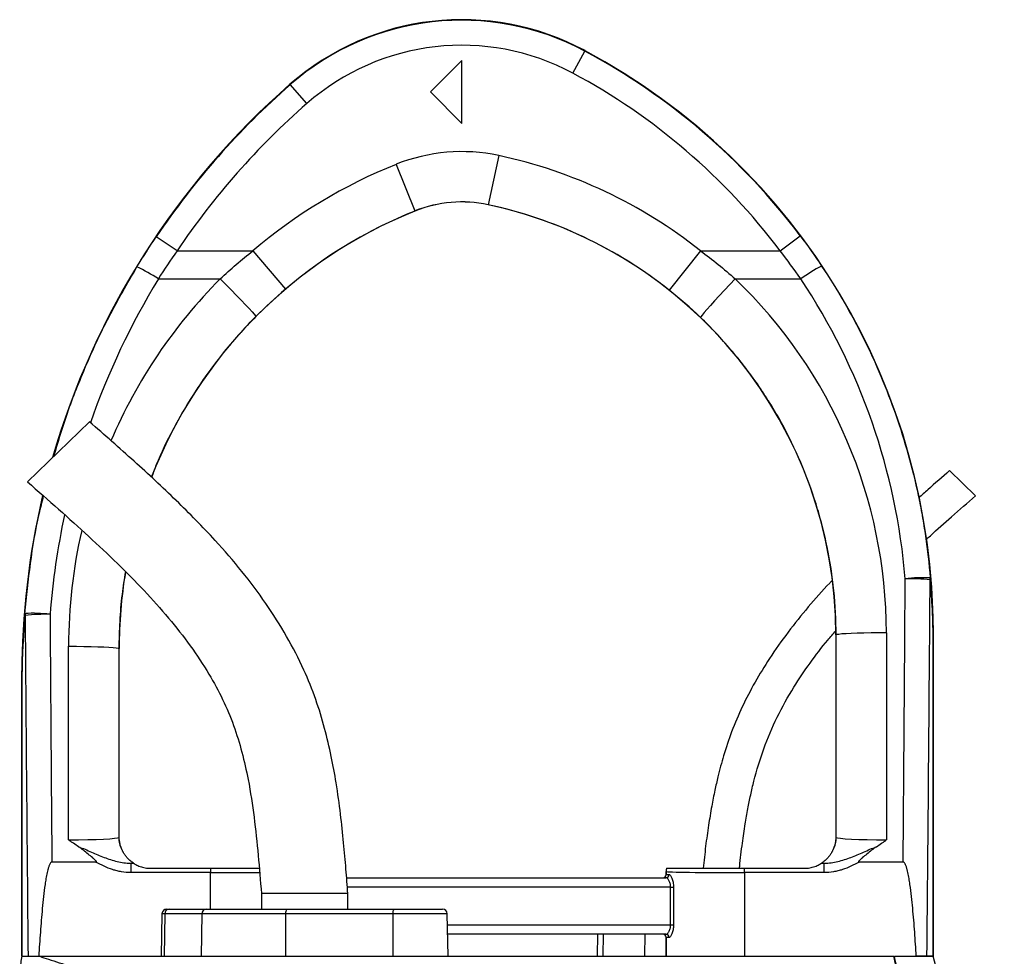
# Model space of a CAD drawing. Header units: millimetres. Extents: x 4080 to 7675, y 754 to 11989.
# Tile 6 of 6: x 5174 to 6740, y 10499 to 11989. Entities that reach past the tile are written whole.
import ezdxf

# ---------------------------------------------------------------- set-up
doc = ezdxf.new("R2010")
doc.units = ezdxf.units.MM
doc.header["$LTSCALE"] = 5

msp = doc.modelspace()

# ---------------------------------------------------------------- linework, layer by layer
at = {"color": 7, "linetype": 'Continuous', "lineweight": 25}
for p, q in [((6053.9, 11904.3), (6072.8, 11939.5)), ((6072.8, 11939.5), (6073.2, 11940.2)), ((5877.1, 11924.4), (5827.1, 11874.4)), ((5877.1, 11824.4), (5877.1, 11924.4)), ((5604.3, 11886.1), (5603.8, 11886.7)), ((5630.6, 11856), (5604.3, 11886.1)), ((5827.1, 11874.4), (5877.1, 11824.4)), ((5935.9, 11773.2), (5919.1, 11695)), ((5772.7, 11759.3), (5802.5, 11685.1)), ((5802.5, 11685.1), (5802.6, 11685)), ((5919.1, 11695), (5919.1, 11694.9)), ((5424.2, 11621.8), (5391, 11644.1)), ((6383.4, 11621.8), (6415.4, 11645.8)), ((5424.2, 11621.8), (5544.8, 11621.8)), ((5544.8, 11621.8), (5596.6, 11560.8)), ((6256.8, 11621.8), (6207.1, 11559.1)), ((6256.8, 11621.8), (6383.4, 11621.8)), ((5394.4, 11577.1), (5492.7, 11577.1)), ((6312.1, 11577.1), (6416.4, 11577.1)), ((5284.9, 11349.8), (5186.2, 11254.1)), ((6694.3, 11232), (6653, 11272)), ((6552.6, 11014.1), (6552.9, 10684.8)), ((6626.8, 11014.7), (6627.1, 11014.7)), ((6626.8, 10499.4), (6626.8, 11014.7)), ((6626.8, 11014.7), (6626.8, 10499.4)), ((6627.1, 10499.4), (6627.1, 11014.7)), ((6472.6, 11010.6), (6472.1, 11010.6)), ((6472.1, 11010.6), (6472.1, 10689.4)), ((6472.9, 10688.6), (6472.6, 11010.6)), ((5251.3, 10684.8), (5251.6, 10992.6)), ((5331.6, 10989), (5331.3, 10688.6)), ((5331.6, 10989), (5332.1, 10989)), ((5332.1, 10689.4), (5332.1, 10989)), ((5177.4, 10946.1), (5177.1, 10946.1)), ((5177.1, 10946.1), (5177.1, 10499.4)), ((5177.4, 10946.1), (5177.4, 10499.4)), ((5177.4, 10499.4), (5177.4, 10946.1)), ((5331.3, 10688.6), (5332.1, 10689.4)), ((6472.1, 10689.4), (6472.9, 10688.6)), ((5295.1, 10649.4), (5225, 10649.4)), ((5350.4, 10647.5), (5350.4, 10632.5)), ((5350.4, 10647.5), (5354.9, 10647.5)), ((5382.1, 10639.4), (5477.1, 10639.4)), ((5477.1, 10639.4), (5477.1, 10632.5)), ((6327.1, 10632.5), (6327.1, 10639.4)), ((6327.1, 10639.4), (6422.1, 10639.4)), ((6449.4, 10647.5), (6453.8, 10647.5)), ((6453.8, 10632.5), (6453.8, 10647.5)), ((6579.2, 10649.4), (6509.1, 10649.4)), ((5477.1, 10632.5), (5350.4, 10632.5)), ((5693.9, 10624.4), (6201.9, 10624.4)), ((6202.1, 10629.4), (6202.1, 10634.4)), ((6202.1, 10634.4), (6202.1, 10634.4)), ((6202.1, 10634.4), (6202.1, 10629.4)), ((6202.1, 10629.4), (6206.7, 10629.4)), ((6202.1, 10629.4), (6202.1, 10629.4)), ((6327.1, 10632.5), (6327.1, 10499.4)), ((6453.8, 10632.5), (6327.1, 10632.5)), ((6209.3, 10609.4), (6213.9, 10609.4)), ((6209.3, 10549.4), (6209.3, 10609.4)), ((6213.9, 10609.4), (6213.9, 10549.4)), ((5558.4, 10599.4), (5558.4, 10574.4)), ((5627.1, 10599.4), (5558.4, 10599.4)), ((5695.9, 10599.4), (5627.1, 10599.4)), ((5695.9, 10574.4), (5695.9, 10599.4)), ((5407.6, 10574.4), (5411.6, 10574.4)), ((5411.6, 10574.4), (5470.8, 10574.4)), ((5470.8, 10574.4), (5598.2, 10574.4)), ((5598.2, 10574.4), (5768.8, 10574.4)), ((5768.8, 10574.4), (5846.6, 10574.4)), ((5400.1, 10567), (5398.9, 10499.4)), ((5404.5, 10567), (5403.4, 10499.4)), ((5463.8, 10567), (5404.5, 10567)), ((5463.8, 10567), (5462.7, 10499.4)), ((5596.9, 10567), (5463.8, 10567)), ((5596.9, 10567), (5596.7, 10499.4)), ((5767.5, 10567), (5596.9, 10567)), ((5767.5, 10567), (5767.3, 10499.4)), ((5855.3, 10499.4), (5854.1, 10567)), ((6209.3, 10549.4), (6213.9, 10549.4)), ((6201.9, 10534.4), (5854.7, 10534.4)), ((6092.8, 10534.4), (6092.2, 10499.4)), ((6202.1, 10499.4), (6202.1, 10529.4)), ((6206.7, 10529.4), (6202.1, 10529.4)), ((6202.1, 10529.4), (6202.1, 10529.4)), ((6202.1, 10529.4), (6202.1, 10499.4)), ((5187, 10499.4), (5187, 10499.4)), ((5204.2, 10499.4), (5204.7, 10499.4)), ((5239.7, 10499.4), (5239.7, 10499.4)), ((5847.4, 10499.4), (6018.2, 10499.4)), ((6565.7, 10499.4), (6582.2, 10499.4)), ((6626.8, 10499.4), (6617.1, 10499.4)), ((6626.8, 10499.4), (6626.8, 10499.4))]:
    msp.add_line(p, q, dxfattribs=at)
at = {"color": 8, "linetype": 'Continuous', "lineweight": 25}
for p, q in [((5477.1, 10574.4), (5477.1, 10632.5)), ((6209.3, 10609.4), (5695.1, 10609.4)), ((5404.5, 10567), (5400.1, 10567)), ((5854.1, 10567), (5767.5, 10567)), ((5854.4, 10549.4), (6209.3, 10549.4)), ((6101.8, 10534.4), (6101.3, 10499.4)), ((6168.4, 10534.4), (6167.9, 10499.4))]:
    msp.add_line(p, q, dxfattribs=at)
at = {"color": 7, "linetype": 'Continuous', "lineweight": 25, "flags": 128}
for points in [[(5492.7, 11577.1), (5501.6, 11568.1), (5510.4, 11559.4), (5518.7, 11550.9), (5526.3, 11543), (5533.1, 11535.9), (5538.9, 11529.8), (5543.5, 11524.7), (5546.9, 11520.9), (5548.9, 11518.3), (5549.5, 11517.2)], [(6312.1, 11577.1), (6303.4, 11567.9), (6294.9, 11558.9), (6286.8, 11550.3), (6279.3, 11542.2), (6272.7, 11534.9), (6267, 11528.6), (6262.5, 11523.4), (6259.3, 11519.5), (6257.3, 11516.9), (6256.8, 11515.8)], [(6552.6, 11014.1), (6540.2, 11014.1), (6528.2, 11013.9), (6516.7, 11013.7), (6506.1, 11013.4), (6496.6, 11013.1), (6488.4, 11012.6), (6481.8, 11012.2), (6476.9, 11011.6), (6473.8, 11011.1), (6472.6, 11010.6)], [(5251.6, 10992.6), (5264, 10992.6), (5276, 10992.4), (5287.5, 10992.2), (5298.1, 10991.9), (5307.7, 10991.5), (5315.8, 10991.1), (5322.4, 10990.6), (5327.3, 10990.1), (5330.4, 10989.6), (5331.6, 10989)]]:
    msp.add_lwpolyline(points, dxfattribs=at)
at = {"color": 7, "linetype": 'Continuous', "lineweight": 25}
for centre, radius, start, end in [((5877.1, 11574.4), 415, 61.8071, 131.1995), ((5877.1, 11574.4), 414.2, 61.8071, 131.1995), ((5877.1, 11574.4), 374.3, 61.8071, 131.1995), ((5577.1, 11014.7), 1049.2, 36.9744, 61.8071), ((5577.1, 11014.7), 1050, 0, 61.8071), ((5577.1, 11014.7), 1009.3, 36.9744, 61.8071), ((6427.1, 10946.1), 1250, 131.1995, 163.8966), ((6427.1, 10946.1), 1249.2, 131.1995, 146.0329), ((6427.1, 10946.1), 1209.3, 131.1995, 146.0329), ((5877.1, 11499.4), 280.1, 77.8776, 111.8839), ((5772.1, 11010.6), 780.1, 51.5862, 77.8776), ((6082.1, 10989), 830.1, 111.8839, 130.3355), ((6082.1, 10989), 750, 111.8839, 158.7279), ((6082.1, 10989), 750.1, 111.8839, 130.3355), ((5877.1, 11499.4), 200.1, 77.8776, 111.8839), ((5877.1, 11499.4), 200, 77.8776, 111.8839), ((5772.1, 11010.6), 700.1, 51.5862, 77.8776), ((5772.1, 11010.6), 700, 0, 77.8776), ((5248.5, 11355.2), 265.6, 56.6663, 65.1068), ((6575, 11356), 272.1, 117.4438, 125.6689), ((6427.1, 10946.1), 1250, 166.7597, 180), ((6082.1, 10989), 750, 170.6701, 180), ((6611.3, 10867.6), 234.1, 87.3006, 97.0726), ((6588.7, 10797.6), 302.5, 83.6579, 91.1725), ((6609.8, 11100.8), 12.6, 347.9974, 3.1347), ((5194.1, 10811), 234.1, 83.1389, 92.9133), ((5193.4, 11044.3), 11.2, 177.2524, 193.6085), ((5216.1, 10737.9), 305.6, 88.8712, 96.3025), ((5371.3, 10688.6), 40, 180.0185, 209.1258), ((6432.9, 10688.6), 40, 330.8742, 359.9815), ((5382.1, 10689.4), 50, 236.7363, 236.9813), ((6217.1, 10634.4), 15, 160.3646, 179.9821), ((6422.1, 10689.4), 50, 303.0187, 303.2637), ((6197.1, 10629.4), 5, 270.0044, 0.0044), ((6201.8, 10629.3), 4.91, 271.0978, 1.0573), ((5407.6, 10566.9), 7.5, 90, 179), ((5411.8, 10567.1), 7.28, 91.7955, 180.7675), ((5471, 10567.1), 7.28, 91.7955, 180.7675), ((5608.5, 10568.8), 11.7, 151.2671, 188.6909), ((5779, 10568.8), 11.7, 151.2671, 188.6909), ((5846.6, 10566.9), 7.5, 1, 90), ((6197.1, 10529.4), 5, 359.9956, 89.9956), ((6201.8, 10529.5), 4.91, 358.9427, 88.9022)]:
    msp.add_arc(centre, radius, start, end, dxfattribs=at)
at = {"color": 8, "linetype": 'Continuous', "lineweight": 25}
for centre, major_axis, ratio, start_param, end_param in [((6427.1, 10948.9), (0, 1208.7), 1, 1.024276, 1.233998), ((6082.1, 10992), (0, 830.5), 1, 0.789084, 1.165564), ((6427.1, 10948.9), (0, 1208.7), 1, 1.36019, 1.492437), ((6082.1, 10992), (0, 830.5), 1, 1.346222, 1.570015), ((5477.1, 10634.4), (125, 0), 0.01536, 4.712389, 5.395497)]:
    msp.add_ellipse(centre, major_axis=major_axis, ratio=ratio, start_param=start_param, end_param=end_param, dxfattribs=at)
at = {"color": 7, "linetype": 'Continuous', "lineweight": 25}
for centre, major_axis, ratio, start_param, end_param in [((5772.1, 11013.5), (0, 780.5), 1, 4.71317, 5.519111), ((5577.1, 11017.3), (0, 1008.8), 1, 4.794455, 5.3006), ((6127.1, 12550.3), (0, 10282.4), 0.044737, 4.52645, 4.570871), ((6127.1, 12548.5), (0, 10282.4), 0.048627, 4.511762, 4.570871), ((5677.1, 12550.3), (0, 10282.4), 0.044737, 1.71787, 1.756735), ((5677.1, 12548.5), (0, 10282.4), 0.048627, 1.71787, 1.771423), ((5251.3, 10688.7), (80, 0), 0.048575, 4.712297, 6.265657), ((5372.1, 10689.4), (28.3, 28.3), 0.999695, 2.356347, 2.357638), ((6432.1, 10689.4), (28.3, -28.3), 0.999695, 0.783955, 0.785246), ((6552.9, 10688.7), (80, 0), 0.048575, 3.15912, 4.712481), ((5251.3, 10648.7), (120, 0), 0.017486, 5.683962, 5.749965), ((6217.1, 10634.4), (-10.6, 10.6), 0.999695, 0.445606, 0.785246), ((6552.9, 10648.7), (120, 0), 0.017486, 3.674813, 3.740816), ((6197.1, 10629.4), (-5, 0), 0.999848, 1.570796, 3.141593), ((6327.1, 10634.4), (125, 0), 0.01536, 3.159046, 4.712389), ((6197.1, 10529.4), (5, 0), 0.999848, 0, 1.570796)]:
    msp.add_ellipse(centre, major_axis=major_axis, ratio=ratio, start_param=start_param, end_param=end_param, dxfattribs=at)
for points in [[(5360.3, 11596.1), (5370.2, 11612.3), (5380.4, 11628.3), (5391, 11644.1)], [(6415.4, 11645.8), (6427.2, 11630), (6438.7, 11613.9), (6449.6, 11597.5)], [(5424.2, 11621.8), (5413.9, 11607.1), (5404, 11592.2), (5394.4, 11577.1)], [(5492.7, 11577.1), (5509.4, 11592.7), (5526.8, 11607.6), (5544.8, 11621.8)], [(6256.8, 11621.8), (6275.9, 11607.7), (6294.4, 11592.8), (6312.1, 11577.1)], [(6416.4, 11577.1), (6405.8, 11592.3), (6394.8, 11607.2), (6383.4, 11621.8)], [(5596.6, 11560.8), (5580.3, 11546.9), (5564.6, 11532.4), (5549.5, 11517.2)], [(6256.8, 11515.8), (6240.9, 11531), (6224.3, 11545.4), (6207.1, 11559.1)], [(6626.8, 11014.7), (6626.8, 11014.7), (6626.8, 11014.7), (6626.8, 11014.7)], [(5177.4, 10946.1), (5177.4, 10946.1), (5177.4, 10946.1), (5177.4, 10946.1)]]:
    msp.add_open_spline(points, degree=3, dxfattribs=at)
at = {"color": 8, "linetype": 'Continuous', "lineweight": 25}
for points, knots in [([(5228.2, 11294.8), (5234.6, 11316.3), (5248.8, 11363.7), (5278, 11438), (5314.7, 11517.6), (5345.1, 11569.9), (5360.3, 11596.1)], [0, 0, 0, 0, 0.203588, 0.450612, 0.724582, 1, 1, 1, 1]), ([(5549.5, 11517.2), (5540.2, 11507.6), (5521.7, 11488.3), (5495.8, 11457.5), (5471.4, 11425.4), (5444.6, 11385.7), (5417.2, 11337.9), (5395.5, 11294.1), (5386, 11267.8), (5383.5, 11261.1)], [0, 0, 0, 0, 0.130259, 0.260517, 0.392288, 0.52406, 0.727177, 0.930295, 1, 1, 1, 1]), ([(5182.2, 11044.9), (5184.8, 11071.4), (5190.1, 11124.5), (5200.6, 11186.8), (5209.5, 11222.2), (5211.8, 11231.6)], [0, 0, 0, 0, 0.4225457, 0.8459621, 1, 1, 1, 1]), ([(5341.9, 11111.4), (5340, 11099.4), (5335.9, 11073.1), (5332.4, 11032.2), (5331.8, 11003.4), (5331.6, 10989)], [0, 0, 0, 0, 0.297725, 0.648862, 1, 1, 1, 1])]:
    msp.add_open_spline(points, degree=3, knots=knots, dxfattribs=at)
at = {"color": 7, "linetype": 'Continuous', "lineweight": 25}
for points, knots in [([(6449.6, 11597.5), (6462, 11579), (6473.7, 11560.1), (6490.4, 11531.3), (6495.8, 11521.6), (6506.3, 11502), (6511.4, 11492.2), (6536, 11442.7), (6553, 11402.2), (6581.9, 11319.2), (6593.8, 11276.7), (6605.4, 11222.4), (6607.5, 11211.5), (6611.4, 11189.6), (6613.2, 11178.7), (6618, 11145.7), (6620.5, 11123.7), (6622.4, 11101.5)], [0, 0, 0, 0, 0.125, 0.125, 0.1875, 0.1875, 0.25, 0.25, 0.5, 0.5, 0.75, 0.75, 0.8125, 0.8125, 0.875, 0.875, 1, 1, 1, 1]), ([(6472.6, 11010.6), (6472.6, 11034.2), (6471.4, 11057.8), (6466.6, 11104.6), (6463, 11127.8), (6455.9, 11162.5), (6453.2, 11174.1), (6447.3, 11196.9), (6444.1, 11208.2), (6433.6, 11241.8), (6425.5, 11263.7), (6407.1, 11306.6), (6396.9, 11327.6), (6379.9, 11358.5), (6374, 11368.6), (6364.6, 11383.7), (6361.4, 11388.7), (6355, 11398.6), (6351.7, 11403.5), (6334.9, 11427.8), (6320.5, 11446.4), (6290, 11482.2), (6273.9, 11499.4), (6256.8, 11515.8)], [0, 0, 0, 0, 0.125, 0.125, 0.25, 0.25, 0.3125, 0.3125, 0.375, 0.375, 0.5, 0.5, 0.625, 0.625, 0.6875, 0.6875, 0.71875, 0.71875, 0.75, 0.75, 0.875, 0.875, 1, 1, 1, 1]), ([(5695.9, 10599.4), (5694.9, 10612.2), (5692.8, 10639.1), (5689.2, 10681.1), (5684.3, 10726.9), (5677.9, 10772.8), (5669.6, 10818.4), (5659.2, 10862.8), (5645.2, 10908.9), (5625.4, 10958.1), (5598.9, 11009.2), (5565.7, 11061.6), (5527.5, 11112.5), (5480, 11167.4), (5422.6, 11225.6), (5355.3, 11287.9), (5308.7, 11328.9), (5284.9, 11349.8)], [0, 0, 0, 0, 0.0434065, 0.0906307, 0.1421505, 0.1986645, 0.2468937, 0.2982406, 0.3523997, 0.4091373, 0.4765072, 0.5464017, 0.6179326, 0.6909262, 0.7907119, 0.893453, 1, 1, 1, 1]), ([(6653, 11272), (6641.5, 11261.9), (6625.2, 11247.6), (6608.9, 11233.1), (6604.2, 11228.8)], [0, 0, 0, 0, 0.704693, 1, 1, 1, 1]), ([(5186.2, 11254.1), (5202.7, 11239.6), (5235.4, 11211), (5283.3, 11168), (5328.9, 11125.1), (5371.6, 11082), (5410.6, 11038.5), (5445.3, 10994.3), (5474.2, 10951), (5497.2, 10908.5), (5514.7, 10866.9), (5527.8, 10824.1), (5538.8, 10775.4), (5547.1, 10720.5), (5553.4, 10660.1), (5556.7, 10619.6), (5558.4, 10599.4)], [0, 0, 0, 0, 0.084022, 0.1662, 0.246111, 0.323427, 0.397904, 0.469469, 0.538288, 0.596654, 0.653835, 0.710577, 0.767575, 0.844652, 0.922573, 1, 1, 1, 1]), ([(6616, 11162.5), (6618.1, 11164.5), (6631.5, 11176.6), (6657.6, 11199.8), (6681.6, 11220.8), (6694.3, 11232)], [0, 0, 0, 0, 0.084457, 0.517235, 1, 1, 1, 1]), ([(6466, 11096.9), (6464.8, 11095.7), (6451.8, 11082.2), (6428, 11055.3), (6395.8, 11015.3), (6367.5, 10975.3), (6343.1, 10935.6), (6322.9, 10896.8), (6306.2, 10857.7), (6295.6, 10825.9), (6288.8, 10801.8), (6284.1, 10783.6), (6279.3, 10762.3), (6274.3, 10736.7), (6269.4, 10707), (6264.8, 10674.1), (6262.4, 10651.1), (6261.1, 10639.4)], [0, 0, 0, 0, 0.010076, 0.109631, 0.209802, 0.310362, 0.396343, 0.482254, 0.56603, 0.644661, 0.678211, 0.712476, 0.75473, 0.805653, 0.865005, 0.931171, 1, 1, 1, 1]), ([(6626.8, 11014.7), (6626.8, 11015.8), (6626.8, 11016.8), (6626.8, 11018.9), (6626.8, 11019.9), (6626.7, 11022.9), (6626.7, 11024.7), (6626.6, 11028.4), (6626.6, 11030.2), (6626.5, 11033.8), (6626.4, 11035.6), (6626.2, 11040.8), (6626.1, 11044.2), (6625.8, 11051.1), (6625.6, 11054.5), (6625, 11064.6), (6624.5, 11071.4), (6623.4, 11084.8), (6622.8, 11091.5), (6622.1, 11098.2)], [0, 0, 0, 0, 0.03125, 0.03125, 0.0625, 0.0625, 0.125, 0.125, 0.1875, 0.1875, 0.25, 0.25, 0.375, 0.375, 0.5, 0.5, 0.75, 0.75, 1, 1, 1, 1]), ([(6622.4, 11101.5), (6623, 11094.5), (6623.6, 11087.5), (6624.7, 11073.4), (6625.1, 11066.4), (6625.7, 11055.8), (6625.8, 11052.2), (6626.1, 11045.1), (6626.3, 11041.5), (6626.5, 11036.1), (6626.5, 11034.3), (6626.6, 11030.6), (6626.7, 11028.7), (6626.7, 11024.9), (6626.8, 11023), (6626.8, 11019.9), (6626.8, 11018.9), (6626.8, 11016.8), (6626.8, 11015.8), (6626.8, 11014.7)], [0, 0, 0, 0, 0.25, 0.25, 0.5, 0.5, 0.625, 0.625, 0.75, 0.75, 0.8125, 0.8125, 0.875, 0.875, 0.9375, 0.9375, 0.96875, 0.96875, 1, 1, 1, 1]), ([(5177.4, 10946.1), (5177.4, 10948.5), (5177.4, 10950.8), (5177.5, 10955.3), (5177.5, 10957.5), (5177.6, 10961.8), (5177.6, 10963.9), (5177.7, 10968.1), (5177.8, 10970.2), (5178, 10976.4), (5178.1, 10980.4), (5178.4, 10988.6), (5178.6, 10992.6), (5179.2, 11004.7), (5179.7, 11012.8), (5180.8, 11028.8), (5181.5, 11036.8), (5182.2, 11044.9)], [0, 0, 0, 0, 0.0625, 0.0625, 0.125, 0.125, 0.1875, 0.1875, 0.25, 0.25, 0.375, 0.375, 0.5, 0.5, 0.75, 0.75, 1, 1, 1, 1]), ([(5182.5, 11041.7), (5181.8, 11034), (5181.1, 11026.3), (5179.9, 11010.8), (5179.4, 11003.1), (5178.7, 10991.4), (5178.5, 10987.5), (5178.2, 10979.6), (5178, 10975.7), (5177.8, 10969.7), (5177.8, 10967.7), (5177.7, 10963.7), (5177.6, 10961.6), (5177.5, 10957.4), (5177.5, 10955.2), (5177.5, 10951.9), (5177.4, 10950.8), (5177.4, 10948.5), (5177.4, 10947.3), (5177.4, 10946.1)], [0, 0, 0, 0, 0.25, 0.25, 0.5, 0.5, 0.625, 0.625, 0.75, 0.75, 0.8125, 0.8125, 0.875, 0.875, 0.9375, 0.9375, 0.96875, 0.96875, 1, 1, 1, 1]), ([(6318.9, 10639.4), (6319, 10640.5), (6320.2, 10653.9), (6323.1, 10677.4), (6327.5, 10708), (6332, 10733.5), (6336.6, 10756.2), (6344.1, 10788.2), (6356.6, 10830.1), (6378, 10880.3), (6403.4, 10925.6), (6430.9, 10966.2), (6453.4, 10995.9), (6467.7, 11012.4), (6471.9, 11017.3)], [0, 0, 0, 0, 0.007676, 0.097132, 0.171296, 0.230494, 0.284154, 0.33851, 0.468129, 0.599456, 0.73129, 0.842311, 0.953297, 1, 1, 1, 1]), ([(5267.5, 10673.6), (5264.8, 10675.4), (5262.1, 10677.3), (5258, 10680.1), (5256.7, 10681), (5254, 10682.9), (5252.7, 10683.8), (5251.3, 10684.8)], [0, 0, 0, 0, 0.5, 0.5, 0.75, 0.75, 1, 1, 1, 1]), ([(5336.4, 10669.2), (5336, 10670.1), (5335.5, 10671.2), (5334.7, 10673.4), (5334.3, 10674.6), (5333.7, 10676.7), (5333.6, 10677.4), (5333.2, 10679), (5333, 10679.9), (5332.7, 10681.8), (5332.5, 10682.9), (5332.3, 10684.9), (5332.2, 10685.6), (5332.2, 10686.8), (5332.2, 10687.3), (5332.1, 10688.3), (5332.1, 10688.8), (5332.1, 10689.3)], [0, 0, 0, 0, 0.25, 0.25, 0.5, 0.5, 0.625, 0.625, 0.75, 0.75, 0.875, 0.875, 0.9375, 0.9375, 0.96875, 0.96875, 1, 1, 1, 1]), ([(6472.1, 10689.3), (6472.1, 10688.8), (6472.1, 10688.3), (6472.1, 10687.3), (6472, 10686.9), (6472, 10685.6), (6471.9, 10684.9), (6471.8, 10683.6), (6471.7, 10683), (6471.5, 10681.9), (6471.5, 10681.4), (6471.2, 10679.9), (6471, 10679.1), (6470.7, 10677.5), (6470.5, 10676.7), (6469.9, 10674.7), (6469.5, 10673.4), (6468.7, 10671.2), (6468.3, 10670.1), (6467.8, 10669.2)], [0, 0, 0, 0, 0.03125, 0.03125, 0.0625, 0.0625, 0.125, 0.125, 0.1875, 0.1875, 0.25, 0.25, 0.375, 0.375, 0.5, 0.5, 0.75, 0.75, 1, 1, 1, 1]), ([(6536.7, 10673.6), (6539.4, 10675.4), (6542.1, 10677.3), (6546.2, 10680.1), (6547.5, 10681), (6550.2, 10682.9), (6551.6, 10683.8), (6552.9, 10684.8)], [0, 0, 0, 0, 0.5, 0.5, 0.75, 0.75, 1, 1, 1, 1]), ([(5267.5, 10673.6), (5271, 10672.4), (5274.4, 10671), (5281.2, 10668.2), (5284.6, 10666.7), (5294.6, 10662.3), (5301.3, 10659.4), (5311.4, 10655.5), (5314.9, 10654.3), (5321.8, 10652.1), (5325.3, 10651.1), (5335.9, 10648.5), (5343.1, 10647.5), (5350.4, 10647.5)], [0, 0, 0, 0, 0.125, 0.125, 0.25, 0.25, 0.5, 0.5, 0.625, 0.625, 0.75, 0.75, 1, 1, 1, 1]), ([(5295.1, 10649.4), (5295.3, 10649.4), (5295.6, 10649.4), (5295.8, 10649.6), (5295.9, 10649.7), (5295.9, 10649.9), (5295.9, 10650), (5295.8, 10650.2), (5295.7, 10650.4), (5295.5, 10650.8), (5295.4, 10650.9), (5294.8, 10651.7), (5294.2, 10652.2), (5292.4, 10653.9), (5291.2, 10654.9), (5287.6, 10658), (5285.1, 10660), (5280.2, 10664.1), (5277.8, 10666.1), (5272.8, 10670), (5270.2, 10671.9), (5267.5, 10673.6)], [0, 0, 0, 0, 0.015625, 0.015625, 0.023437, 0.023437, 0.03125, 0.03125, 0.046875, 0.046875, 0.0625, 0.0625, 0.125, 0.125, 0.25, 0.25, 0.5, 0.5, 0.75, 0.75, 1, 1, 1, 1]), ([(5354.7, 10647.6), (5354.5, 10647.7), (5353.9, 10648.1), (5352, 10649.5), (5351.3, 10650), (5349.6, 10651.4), (5348.6, 10652.2), (5346.6, 10654.2), (5345.5, 10655.3), (5343.3, 10657.9), (5342.2, 10659.3), (5340.1, 10662.3), (5339.1, 10663.9), (5337.8, 10666.2), (5337.4, 10666.9), (5336.8, 10668.3), (5336.5, 10668.8), (5336.4, 10669.2)], [0, 0, 0, 0, 0.25, 0.25, 0.375, 0.375, 0.5, 0.5, 0.625, 0.625, 0.75, 0.75, 0.875, 0.875, 0.9375, 0.9375, 1, 1, 1, 1]), ([(6467.8, 10669.2), (6467.7, 10668.8), (6467.4, 10668.3), (6466.8, 10667), (6466.4, 10666.2), (6465.1, 10663.9), (6464.2, 10662.3), (6462.1, 10659.3), (6461, 10657.9), (6458.8, 10655.4), (6457.7, 10654.2), (6454.6, 10651.3), (6452.8, 10649.9), (6451, 10648.6), (6450.5, 10648.2), (6449.8, 10647.8), (6449.6, 10647.6), (6449.5, 10647.6)], [0, 0, 0, 0, 0.0625, 0.0625, 0.125, 0.125, 0.25, 0.25, 0.375, 0.375, 0.5, 0.5, 0.75, 0.75, 0.875, 0.875, 1, 1, 1, 1]), ([(6453.8, 10647.5), (6461.1, 10647.5), (6468.3, 10648.5), (6478.9, 10651.1), (6482.4, 10652.1), (6489.4, 10654.3), (6492.8, 10655.5), (6502.9, 10659.4), (6509.6, 10662.3), (6519.7, 10666.7), (6523, 10668.2), (6529.8, 10671), (6533.2, 10672.4), (6536.7, 10673.6)], [0, 0, 0, 0, 0.25, 0.25, 0.375, 0.375, 0.5, 0.5, 0.75, 0.75, 0.875, 0.875, 1, 1, 1, 1]), ([(6536.7, 10673.6), (6534, 10671.9), (6531.5, 10670), (6526.4, 10666.1), (6524, 10664.1), (6519.1, 10660), (6516.6, 10658), (6513, 10654.9), (6511.8, 10653.9), (6510, 10652.2), (6509.5, 10651.7), (6508.8, 10650.9), (6508.7, 10650.7), (6508.5, 10650.4), (6508.4, 10650.2), (6508.3, 10650), (6508.3, 10649.8), (6508.3, 10649.7), (6508.4, 10649.6), (6508.7, 10649.4), (6508.9, 10649.4), (6509.1, 10649.4)], [0, 0, 0, 0, 0.25, 0.25, 0.5, 0.5, 0.75, 0.75, 0.875, 0.875, 0.9375, 0.9375, 0.953125, 0.953125, 0.96875, 0.96875, 0.976563, 0.976563, 0.984375, 0.984375, 1, 1, 1, 1]), ([(5225, 10649.4), (5224.6, 10649.4), (5224.2, 10649.3), (5223.6, 10648.8), (5223.3, 10648.5), (5222.5, 10647.6), (5222.1, 10646.9), (5221, 10644.8), (5220.4, 10643.3), (5219.4, 10640.3), (5219, 10638.7), (5218.2, 10635.6), (5217.8, 10634.1), (5216.8, 10629.4), (5216.2, 10626.3), (5215.1, 10620), (5214.6, 10616.8), (5213.2, 10607.4), (5212.5, 10601), (5211, 10588.4), (5210.4, 10582), (5208.6, 10563), (5207.6, 10550.3), (5205.7, 10524.9), (5204.9, 10512.1), (5204.2, 10499.4)], [0, 0, 0, 0, 0.007812, 0.007812, 0.015625, 0.015625, 0.03125, 0.03125, 0.0625, 0.0625, 0.09375, 0.09375, 0.125, 0.125, 0.1875, 0.1875, 0.25, 0.25, 0.375, 0.375, 0.5, 0.5, 0.75, 0.75, 1, 1, 1, 1]), ([(5350.4, 10632.5), (5345.5, 10632.5), (5340.7, 10632.9), (5333.5, 10634.2), (5331.1, 10634.7), (5326.4, 10635.8), (5324, 10636.5), (5312.4, 10640.3), (5303.6, 10644.5), (5295.1, 10649.4)], [0, 0, 0, 0, 0.25, 0.25, 0.375, 0.375, 0.5, 0.5, 1, 1, 1, 1]), ([(5354.9, 10647.5), (5354.9, 10647.5), (5355, 10647.4), (5355.3, 10647.2), (5355.6, 10647), (5356.5, 10646.5), (5357.4, 10645.9), (5359.3, 10644.9), (5360.5, 10644.3), (5362.8, 10643.2), (5364.1, 10642.7), (5366.7, 10641.8), (5368, 10641.4), (5370.8, 10640.7), (5372.2, 10640.4), (5376.3, 10639.7), (5379.2, 10639.4), (5382.1, 10639.4)], [0, 0, 0, 0, 0.0625, 0.0625, 0.125, 0.125, 0.25, 0.25, 0.375, 0.375, 0.5, 0.5, 0.625, 0.625, 0.75, 0.75, 1, 1, 1, 1]), ([(5477.1, 10639.4), (5482.1, 10639.4), (5492.2, 10639.4), (5509.1, 10639.4), (5527.1, 10639.4), (5543.3, 10639.4), (5551.8, 10639.4), (5554.9, 10639.4)], [0, 0, 0, 0, 0.179408, 0.358817, 0.606861, 0.854903, 1, 1, 1, 1]), ([(6203, 10639.4), (6203.2, 10639.4), (6204.2, 10639.4), (6206.8, 10639.4), (6207.8, 10639.4), (6210.3, 10639.4), (6211.8, 10639.4), (6216.5, 10639.4), (6220.4, 10639.4), (6229.6, 10639.4), (6234.7, 10639.4), (6243.3, 10639.4), (6246.3, 10639.4), (6252.5, 10639.4), (6255.8, 10639.4), (6265.8, 10639.4), (6272.9, 10639.4), (6284, 10639.4), (6287.7, 10639.4), (6295.5, 10639.4), (6299.4, 10639.4), (6311.1, 10639.4), (6319.1, 10639.4), (6327.1, 10639.4)], [0, 0, 0, 0, 0.125, 0.125, 0.1875, 0.1875, 0.25, 0.25, 0.375, 0.375, 0.5, 0.5, 0.5625, 0.5625, 0.625, 0.625, 0.75, 0.75, 0.8125, 0.8125, 0.875, 0.875, 1, 1, 1, 1]), ([(6422.1, 10639.4), (6425, 10639.4), (6427.8, 10639.7), (6432, 10640.4), (6433.4, 10640.7), (6436.1, 10641.4), (6437.5, 10641.8), (6440.1, 10642.7), (6441.4, 10643.2), (6443.7, 10644.3), (6444.9, 10644.9), (6446.3, 10645.7), (6446.8, 10645.9), (6447.6, 10646.4), (6448, 10646.6), (6448.6, 10647), (6448.9, 10647.2), (6449.2, 10647.4), (6449.3, 10647.5), (6449.4, 10647.5)], [0, 0, 0, 0, 0.25, 0.25, 0.375, 0.375, 0.5, 0.5, 0.625, 0.625, 0.75, 0.75, 0.8125, 0.8125, 0.875, 0.875, 0.9375, 0.9375, 1, 1, 1, 1]), ([(6509.1, 10649.4), (6500.6, 10644.5), (6491.8, 10640.3), (6480.2, 10636.5), (6477.8, 10635.8), (6473.1, 10634.7), (6470.7, 10634.2), (6463.5, 10632.9), (6458.7, 10632.5), (6453.8, 10632.5)], [0, 0, 0, 0, 0.5, 0.5, 0.625, 0.625, 0.75, 0.75, 1, 1, 1, 1]), ([(6600, 10499.4), (6599.3, 10512.1), (6598.5, 10524.9), (6596.7, 10550.3), (6595.6, 10563), (6593.8, 10582.1), (6593.2, 10588.4), (6591.8, 10601.1), (6591, 10607.4), (6589.6, 10616.9), (6589.1, 10620.1), (6588, 10626.3), (6587.4, 10629.5), (6586.4, 10634.1), (6586.1, 10635.7), (6585.2, 10638.8), (6584.8, 10640.3), (6583.8, 10643.3), (6583.2, 10644.8), (6582.1, 10647), (6581.7, 10647.6), (6580.9, 10648.6), (6580.6, 10648.8), (6580, 10649.3), (6579.6, 10649.4), (6579.2, 10649.4)], [0, 0, 0, 0, 0.25, 0.25, 0.5, 0.5, 0.625, 0.625, 0.75, 0.75, 0.8125, 0.8125, 0.875, 0.875, 0.90625, 0.90625, 0.9375, 0.9375, 0.96875, 0.96875, 0.984375, 0.984375, 0.992187, 0.992187, 1, 1, 1, 1]), ([(6209.3, 10609.4), (6209.3, 10610.5), (6209.3, 10611.5), (6209, 10613.5), (6208.8, 10614.5), (6208.1, 10617.2), (6207.4, 10618.9), (6206.3, 10620.9), (6205.9, 10621.5), (6205.1, 10622.5), (6204.7, 10623), (6203.9, 10623.7), (6203.5, 10623.9), (6202.7, 10624.3), (6202.3, 10624.4), (6201.9, 10624.4)], [0, 0, 0, 0, 0.125, 0.125, 0.25, 0.25, 0.5, 0.5, 0.625, 0.625, 0.75, 0.75, 0.875, 0.875, 1, 1, 1, 1]), ([(6206.7, 10629.4), (6207.1, 10629.4), (6207.5, 10629.3), (6208.3, 10628.8), (6208.7, 10628.4), (6209.5, 10627.4), (6209.9, 10626.8), (6210.6, 10625.3), (6211, 10624.5), (6211.8, 10622.7), (6212.1, 10621.6), (6212.7, 10619.5), (6213, 10618.3), (6213.4, 10615.9), (6213.6, 10614.6), (6213.8, 10612.1), (6213.9, 10610.7), (6213.9, 10609.4)], [0, 0, 0, 0, 0.125, 0.125, 0.25, 0.25, 0.375, 0.375, 0.5, 0.5, 0.625, 0.625, 0.75, 0.75, 0.875, 0.875, 1, 1, 1, 1]), ([(6201.9, 10534.4), (6202.3, 10534.4), (6202.7, 10534.5), (6203.5, 10534.9), (6203.9, 10535.1), (6204.7, 10535.9), (6205.1, 10536.3), (6205.9, 10537.3), (6206.3, 10537.9), (6207, 10539.3), (6207.4, 10540), (6208, 10541.6), (6208.3, 10542.5), (6208.8, 10544.3), (6209, 10545.3), (6209.3, 10547.3), (6209.3, 10548.4), (6209.3, 10549.4)], [0, 0, 0, 0, 0.125, 0.125, 0.25, 0.25, 0.375, 0.375, 0.5, 0.5, 0.625, 0.625, 0.75, 0.75, 0.875, 0.875, 1, 1, 1, 1]), ([(6213.9, 10549.4), (6213.9, 10548.1), (6213.8, 10546.7), (6213.6, 10544.1), (6213.4, 10542.9), (6213, 10540.5), (6212.7, 10539.3), (6212.1, 10537.1), (6211.8, 10536.2), (6211, 10534.3), (6210.6, 10533.5), (6209.9, 10532.1), (6209.5, 10531.4), (6208.7, 10530.4), (6208.3, 10530.1), (6207.5, 10529.5), (6207.1, 10529.4), (6206.7, 10529.4)], [0, 0, 0, 0, 0.125, 0.125, 0.25, 0.25, 0.375, 0.375, 0.5, 0.5, 0.625, 0.625, 0.75, 0.75, 0.875, 0.875, 1, 1, 1, 1]), ([(5177.1, 10499.4), (5176.6, 10495.9), (5175.4, 10488.9), (5174.3, 10481.9), (5173.8, 10478.5)], [0, 0, 0, 0, 0.50001, 1, 1, 1, 1]), ([(5177.1, 10499.4), (5177.2, 10499.4), (5177.2, 10499.4), (5177.3, 10499.4), (5177.5, 10499.4), (5177.7, 10499.4), (5178, 10499.4), (5178.3, 10499.4), (5178.7, 10499.4), (5179.1, 10499.4), (5179.6, 10499.4), (5180.1, 10499.4), (5180.7, 10499.4), (5181.3, 10499.4), (5181.9, 10499.4), (5182.7, 10499.4), (5183.4, 10499.4), (5184.2, 10499.4), (5185.1, 10499.4), (5186, 10499.4), (5186.7, 10499.4), (5187, 10499.4)], [0, 0, 0, 0, 0.052847, 0.105648, 0.158408, 0.211131, 0.263819, 0.316478, 0.36911, 0.421719, 0.47431, 0.526885, 0.579449, 0.632005, 0.684557, 0.737109, 0.789665, 0.842228, 0.894803, 0.947392, 1, 1, 1, 1]), ([(5187, 10499.4), (5187.3, 10499.4), (5187.8, 10499.4), (5188.7, 10499.4), (5189.5, 10499.4), (5190.5, 10499.4), (5191.4, 10499.4), (5192.4, 10499.4), (5193.5, 10499.4), (5194.9, 10499.4), (5196.6, 10499.4), (5198.7, 10499.4), (5200.9, 10499.4), (5203.2, 10499.4), (5204.8, 10499.4), (5205.6, 10499.4)], [0, 0, 0, 0, 0.062765, 0.125378, 0.187847, 0.25018, 0.312384, 0.374468, 0.436439, 0.498304, 0.604243, 0.707335, 0.807625, 0.905162, 1, 1, 1, 1]), ([(5205.6, 10499.4), (5209.9, 10497.9), (5214.6, 10496.3), (5225, 10492.9), (5230.7, 10491.1), (5242.9, 10487.4), (5249.5, 10485.4), (5263.5, 10481.3), (5271, 10479.2), (5282.9, 10475.8), (5287, 10474.6), (5295.4, 10472.3), (5299.7, 10471), (5312.9, 10467.3), (5322.2, 10464.8), (5350.9, 10456.7), (5371.5, 10451), (5415.4, 10438.9), (5438.7, 10432.5), (5469.5, 10424), (5475.7, 10422.3), (5488.4, 10418.8), (5494.8, 10417), (5514.2, 10411.7), (5527.4, 10408), (5554.1, 10400.6), (5567.7, 10396.9), (5595.4, 10389.2), (5609.5, 10385.3), (5638, 10377.4), (5652.4, 10373.4), (5674.3, 10367.4), (5681.6, 10365.4), (5696.3, 10361.3), (5703.7, 10359.3), (5711.1, 10357.2)], [0, 0, 0, 0, 0.0625, 0.0625, 0.125, 0.125, 0.1875, 0.1875, 0.25, 0.25, 0.28125, 0.28125, 0.3125, 0.3125, 0.375, 0.375, 0.5, 0.5, 0.625, 0.625, 0.65625, 0.65625, 0.6875, 0.6875, 0.75, 0.75, 0.8125, 0.8125, 0.875, 0.875, 0.9375, 0.9375, 0.96875, 0.96875, 1, 1, 1, 1]), ([(5205.6, 10499.4), (5206.8, 10499.4), (5209.1, 10499.4), (5212.5, 10499.4), (5216, 10499.4), (5218.3, 10499.4), (5219.4, 10499.4)], [0, 0, 0, 0, 0.256856, 0.509136, 0.756848, 1, 1, 1, 1]), ([(5219.4, 10499.4), (5220.3, 10499.4), (5223, 10499.4), (5227.7, 10499.4), (5233.6, 10499.4), (5237.6, 10499.4), (5239.7, 10499.4)], [0, 0, 0, 0, 0.134391, 0.418341, 0.706868, 1, 1, 1, 1]), ([(5239.7, 10499.4), (5240.5, 10499.4), (5242.1, 10499.4), (5244.6, 10499.4), (5247.1, 10499.4), (5249.7, 10499.4), (5252.3, 10499.4), (5254.9, 10499.4), (5257.6, 10499.4), (5260.4, 10499.4), (5263.2, 10499.4), (5266, 10499.4), (5268.9, 10499.4), (5276.6, 10499.4), (5289.8, 10499.4), (5309.6, 10499.4), (5330.8, 10499.4), (5353.5, 10499.4), (5377.5, 10499.4), (5402.7, 10499.4), (5429.2, 10499.4), (5457, 10499.4), (5485.9, 10499.4), (5516.1, 10499.4), (5547.2, 10499.4), (5571.7, 10499.4), (5588.8, 10499.4), (5598.2, 10499.4), (5607.7, 10499.4), (5617.2, 10499.4), (5626.9, 10499.4), (5636.5, 10499.4), (5643, 10499.4), (5646.3, 10499.4)], [0, 0, 0, 0, 0.010299, 0.020596, 0.03089, 0.041183, 0.051475, 0.061768, 0.072061, 0.082355, 0.092652, 0.102951, 0.113254, 0.123561, 0.185249, 0.246982, 0.308889, 0.370735, 0.432864, 0.495008, 0.557252, 0.619549, 0.682503, 0.745393, 0.808835, 0.872282, 0.890519, 0.908752, 0.926985, 0.945222, 0.963468, 0.981726, 1, 1, 1, 1]), ([(5646.3, 10499.4), (5647.6, 10499.4), (5650.4, 10499.4), (5654.5, 10499.4), (5658.6, 10499.4), (5662.7, 10499.4), (5666.9, 10499.4), (5671, 10499.4), (5675.2, 10499.4), (5679.4, 10499.4), (5683.6, 10499.4), (5687.8, 10499.4), (5699.2, 10499.4), (5718.1, 10499.4), (5744.6, 10499.4), (5771.4, 10499.4), (5792.1, 10499.4), (5806.6, 10499.4), (5814.8, 10499.4), (5823, 10499.4), (5831.2, 10499.4), (5839.3, 10499.4), (5844.7, 10499.4), (5847.4, 10499.4)], [0, 0, 0, 0, 0.021224, 0.042435, 0.063636, 0.084829, 0.106017, 0.127203, 0.148387, 0.169574, 0.190766, 0.211965, 0.233173, 0.363314, 0.493383, 0.625569, 0.757735, 0.798135, 0.838503, 0.878857, 0.919213, 0.959588, 1, 1, 1, 1]), ([(6018.2, 10499.4), (6020.3, 10499.4), (6024.6, 10499.4), (6031, 10499.4), (6037.3, 10499.4), (6043.7, 10499.4), (6050.1, 10499.4), (6056.4, 10499.4), (6062.8, 10499.4), (6069.1, 10499.4), (6075.4, 10499.4), (6081.7, 10499.4), (6088, 10499.4), (6094.3, 10499.4), (6112.1, 10499.4), (6141.2, 10499.4), (6180.9, 10499.4), (6219.9, 10499.4), (6257.9, 10499.4), (6295, 10499.4), (6330.8, 10499.4), (6365.4, 10499.4), (6398.7, 10499.4), (6430.5, 10499.4), (6460.8, 10499.4), (6489.4, 10499.4), (6509.9, 10499.4), (6523.3, 10499.4), (6530.5, 10499.4), (6537.6, 10499.4), (6544.5, 10499.4), (6551.2, 10499.4), (6557.8, 10499.4), (6562.1, 10499.4), (6564.2, 10499.4)], [0, 0, 0, 0, 0.009539, 0.019075, 0.02861, 0.038144, 0.047677, 0.057211, 0.066746, 0.076283, 0.085822, 0.095364, 0.104909, 0.114459, 0.124013, 0.186218, 0.248355, 0.310652, 0.373016, 0.435522, 0.497964, 0.560535, 0.623167, 0.685915, 0.748593, 0.811367, 0.874209, 0.892205, 0.910185, 0.928154, 0.946115, 0.964074, 0.982034, 1, 1, 1, 1]), ([(6639.6, 10117.7), (6635.1, 10149.8), (6630.2, 10181.9), (6619.2, 10245.8), (6613.2, 10277.7), (6593.9, 10373.1), (6579.5, 10436.4), (6564.2, 10499.4)], [0, 0, 0, 0, 0.25, 0.25, 0.5, 0.5, 1, 1, 1, 1]), ([(6564.7, 10499.4), (6572.4, 10467.9), (6579.8, 10436.3), (6594, 10373), (6600.8, 10341.3), (6613.7, 10277.7), (6619.7, 10245.8), (6630.6, 10181.9), (6635.6, 10149.9), (6640, 10117.7)], [0, 0, 0, 0, 0.25, 0.25, 0.5, 0.5, 0.75, 0.75, 1, 1, 1, 1]), ([(6582.2, 10499.4), (6582.9, 10499.4), (6584.2, 10499.4), (6586.2, 10499.4), (6588.1, 10499.4), (6589.9, 10499.4), (6591.8, 10499.4), (6593.5, 10499.4), (6595.3, 10499.4), (6596.9, 10499.4), (6598.6, 10499.4), (6600.2, 10499.4), (6604, 10499.4), (6609.7, 10499.4), (6616, 10499.4), (6621, 10499.4), (6623.7, 10499.4), (6625.2, 10499.4), (6625.9, 10499.4), (6626.4, 10499.4), (6626.8, 10499.4), (6627.1, 10499.4), (6627.1, 10499.4), (6627.1, 10499.4)], [0, 0, 0, 0, 0.022744, 0.045479, 0.068206, 0.090929, 0.113648, 0.136366, 0.159086, 0.181808, 0.204536, 0.22727, 0.250014, 0.374995, 0.500001, 0.624982, 0.749988, 0.791671, 0.833331, 0.874981, 0.916635, 0.958303, 1, 1, 1, 1]), ([(6617.1, 10499.4), (6616.6, 10499.4), (6615.8, 10499.4), (6614.3, 10499.4), (6613.7, 10499.4), (6612.5, 10499.4), (6611.8, 10499.4), (6609.6, 10499.4), (6608, 10499.4), (6604.3, 10499.4), (6602.2, 10499.4), (6600, 10499.4)], [0, 0, 0, 0, 0.25, 0.25, 0.375, 0.375, 0.5, 0.5, 0.75, 0.75, 1, 1, 1, 1]), ([(6740.2, 9813.2), (6739.1, 9829), (6735, 9888), (6723.6, 9989.7), (6706.1, 10118.2), (6684, 10246.1), (6658.2, 10373.3), (6637.5, 10457.4), (6627.1, 10499.4)], [0, 0, 0, 0, 0.068231, 0.25452, 0.440793, 0.627098, 0.813484, 1, 1, 1, 1])]:
    msp.add_open_spline(points, degree=3, knots=knots, dxfattribs=at)

doc.saveas('drawing.dxf')
